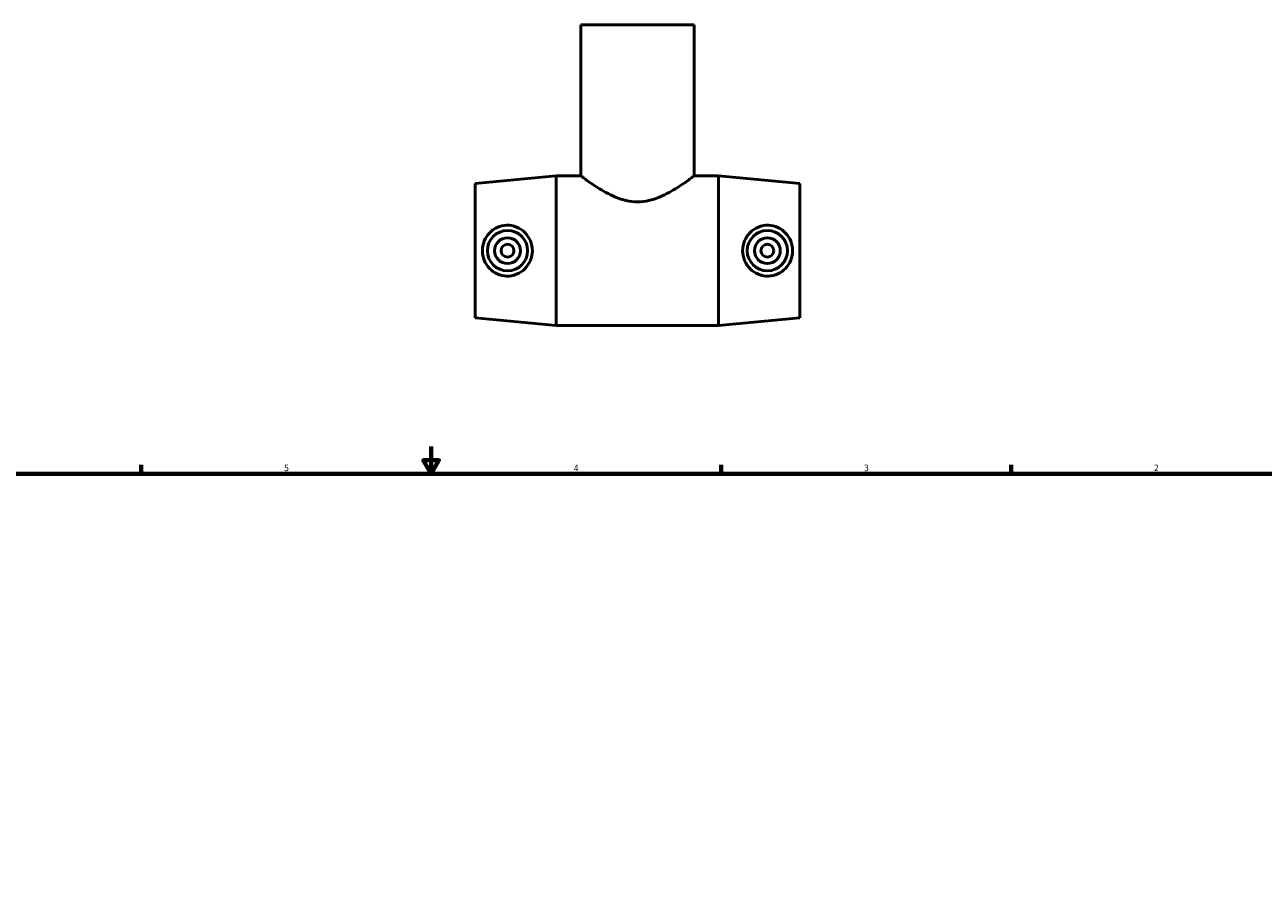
# Model space of a CAD drawing. Header units: inches. Extents: x -0.8 to 48.7, y -1.2 to 32.1.
# Tile 4 of 5: x 11 to 29.2, y 14.9 to 27.6. Entities that reach past the tile are written whole.
import ezdxf

# ---------------------------------------------------------------- set-up
doc = ezdxf.new("R2010")
doc.units = ezdxf.units.IN
doc.header["$MEASUREMENT"] = 0
doc.layers.add('Border (ANSI)', color=7, linetype='Continuous', lineweight=70)
doc.layers.add('Visible (ANSI)', color=7, linetype='Continuous', lineweight=50)
doc.styles.add('Note Text (ANSI)', font='tahoma.ttf')

# ---------------------------------------------------------------- blocks, each defined once
blk = doc.blocks.new('Borders Default Border')
at = {"layer": 'Border (ANSI)'}
for p, q in [((12.75, 21), (12.75, 21.134)), ((21.25, 21), (21.25, 21.134)), ((25.5, 21), (25.5, 21.134))]:
    blk.add_line(p, q, dxfattribs=at)
at = {"layer": 'Border (ANSI)', "flags": 128}
for points in [[(17, 21.4), (17, 21), (16.885, 21.2), (17.115, 21.2), (17, 21)], [(0.5, 1), (0.5, 21), (33.5, 21), (33.5, 1), (0.5, 1)]]:
    blk.add_lwpolyline(points, dxfattribs=at)
at = {"layer": 'Border (ANSI)', "color": 5, "true_color": 0x0000ff, "char_height": 0.0945, "attachment_point": 7, "style": 'Note Text (ANSI)'}
for s, insert in [('5', (14.847, 21.038)), ('4', (19.092, 21.04)), ('3', (23.346, 21.038)), ('2', (27.596, 21.04))]:
    blk.add_mtext(s, dxfattribs=dict(at, insert=insert))

msp = doc.modelspace()

# ---------------------------------------------------------------- linework, layer by layer
at = {"layer": 'Visible (ANSI)'}
for p, q in [((20.854, 27.58), (19.197, 27.58)), ((19.197, 27.58), (19.197, 25.365)), ((20.854, 27.58), (20.854, 25.365)), ((17.645, 25.255), (18.835, 25.365)), ((17.645, 23.284), (17.645, 25.255)), ((18.835, 23.175), (18.835, 25.365)), ((18.835, 25.365), (19.197, 25.365)), ((20.854, 25.365), (21.215, 25.365)), ((21.215, 23.175), (21.215, 25.365)), ((22.405, 25.255), (21.215, 25.365)), ((22.405, 23.284), (22.405, 25.255)), ((17.645, 23.284), (18.835, 23.175)), ((22.405, 23.284), (21.215, 23.175)), ((18.835, 23.175), (21.215, 23.175))]:
    msp.add_line(p, q, dxfattribs=at)
for centre, radius in [((18.121, 24.27), 0.295), ((21.929, 24.27), 0.295), ((18.121, 24.27), 0.189), ((18.121, 24.27), 0.0945), ((21.929, 24.27), 0.189), ((21.929, 24.27), 0.0945)]:
    msp.add_circle(centre, radius, dxfattribs=at)
for points, knots in [([(20.854, 25.365), (20.854, 25.365), (20.849, 25.361), (20.826, 25.344), (20.81, 25.332), (20.767, 25.3), (20.74, 25.281), (20.68, 25.24), (20.647, 25.217), (20.575, 25.172), (20.535, 25.148), (20.447, 25.1), (20.399, 25.076), (20.299, 25.035), (20.246, 25.017), (20.137, 24.992), (20.081, 24.985), (19.97, 24.985), (19.914, 24.992), (19.805, 25.017), (19.752, 25.035), (19.652, 25.076), (19.604, 25.1), (19.516, 25.148), (19.475, 25.172), (19.404, 25.217), (19.371, 25.24), (19.311, 25.281), (19.284, 25.3), (19.241, 25.332), (19.224, 25.344), (19.202, 25.361), (19.197, 25.365), (19.197, 25.365)], [3.361964, 3.361964, 3.361964, 3.361964, 3.777496, 3.777496, 4.193029, 4.193029, 4.608561, 4.608561, 5.024094, 5.024094, 5.449052, 5.449052, 5.874011, 5.874011, 6.298969, 6.298969, 6.723928, 6.723928, 7.148886, 7.148886, 7.573844, 7.573844, 7.998803, 7.998803, 8.423761, 8.423761, 8.839294, 8.839294, 9.254826, 9.254826, 9.670359, 9.670359, 10.085891, 10.085891, 10.085891, 10.085891]), ([(18.106, 23.898), (18.061, 23.899), (18.013, 23.91), (17.926, 23.95), (17.886, 23.978), (17.824, 24.044), (17.797, 24.085), (17.761, 24.175), (17.752, 24.224), (17.752, 24.316), (17.761, 24.364), (17.797, 24.454), (17.824, 24.496), (17.886, 24.561), (17.926, 24.59), (18.013, 24.63), (18.061, 24.64), (18.155, 24.644), (18.206, 24.635), (18.3, 24.597), (18.342, 24.568), (18.408, 24.502), (18.437, 24.46), (18.475, 24.368), (18.485, 24.318), (18.485, 24.222), (18.475, 24.172), (18.437, 24.079), (18.408, 24.038), (18.342, 23.971), (18.3, 23.942), (18.206, 23.905), (18.155, 23.896), (18.106, 23.898)], [0, 0, 0, 0, 0.345902, 0.345902, 0.691804, 0.691804, 1.040471, 1.040471, 1.389139, 1.389139, 1.737807, 1.737807, 2.086474, 2.086474, 2.432376, 2.432376, 2.778278, 2.778278, 3.150671, 3.150671, 3.523065, 3.523065, 3.886691, 3.886691, 4.250316, 4.250316, 4.613942, 4.613942, 4.977567, 4.977567, 5.349961, 5.349961, 5.722354, 5.722354, 5.722354, 5.722354]), ([(21.945, 23.898), (21.896, 23.896), (21.845, 23.905), (21.751, 23.942), (21.709, 23.971), (21.642, 24.038), (21.614, 24.079), (21.576, 24.172), (21.566, 24.222), (21.566, 24.318), (21.576, 24.368), (21.614, 24.46), (21.642, 24.502), (21.709, 24.568), (21.751, 24.597), (21.845, 24.635), (21.896, 24.644), (21.99, 24.64), (22.038, 24.63), (22.125, 24.59), (22.165, 24.561), (22.227, 24.496), (22.254, 24.454), (22.29, 24.364), (22.299, 24.316), (22.299, 24.224), (22.29, 24.175), (22.254, 24.085), (22.227, 24.044), (22.165, 23.978), (22.125, 23.95), (22.038, 23.91), (21.99, 23.899), (21.945, 23.898)], [0, 0, 0, 0, 0.372394, 0.372394, 0.744787, 0.744787, 1.108413, 1.108413, 1.472038, 1.472038, 1.835664, 1.835664, 2.199289, 2.199289, 2.571683, 2.571683, 2.944077, 2.944077, 3.289978, 3.289978, 3.63588, 3.63588, 3.984548, 3.984548, 4.333215, 4.333215, 4.681883, 4.681883, 5.030551, 5.030551, 5.376453, 5.376453, 5.722354, 5.722354, 5.722354, 5.722354])]:
    msp.add_open_spline(points, degree=3, knots=knots, dxfattribs=at)

# ---------------------------------------------------------------- block references
msp.add_blockref('Borders Default Border', (0, 0))

doc.saveas('drawing.dxf')
